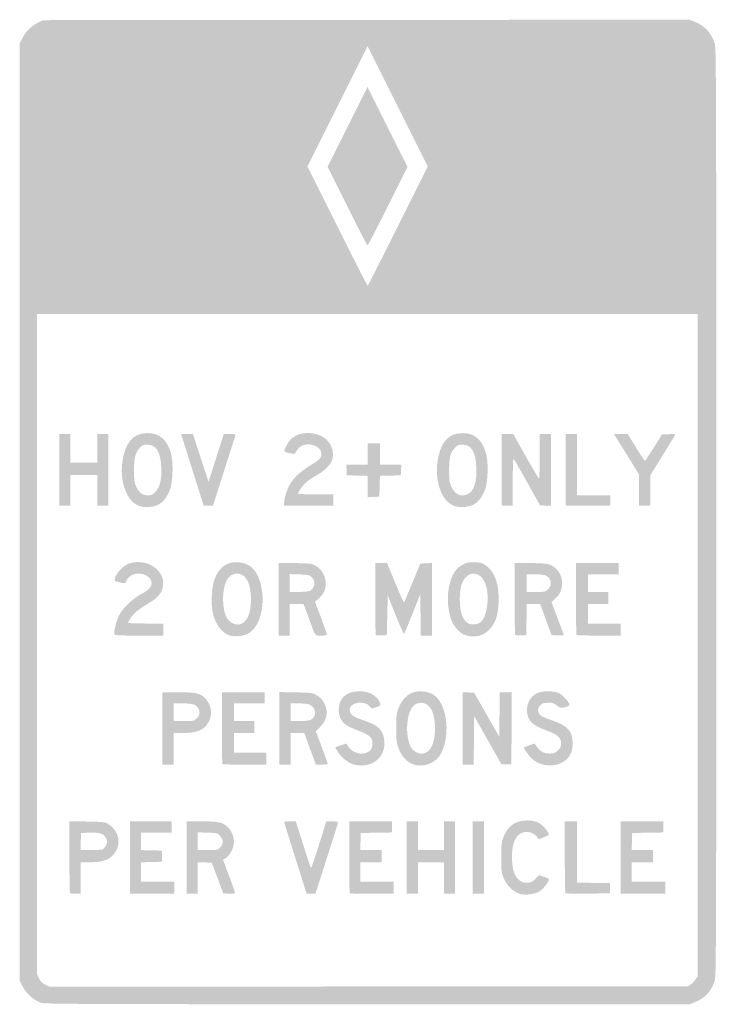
# Model space of a CAD drawing. Header units: inches. Extents: x -14.8 to 14.9, y -21 to 21.
import ezdxf

# ---------------------------------------------------------------- set-up
doc = ezdxf.new("R2010")
doc.units = ezdxf.units.IN
doc.header["$MEASUREMENT"] = 0

msp = doc.modelspace()

# ---------------------------------------------------------------- hatches: boundary and pattern name
h = msp.add_hatch(color=7)
edge = h.paths.add_edge_path()
edge.add_spline(control_points=[(-13.888, -20.945), (-14.239, -20.834), (-14.566, -20.544), (-14.742, -20.186)], knot_values=[0, 0, 0, 0, 1, 1, 1, 1], degree=3, periodic=0)
edge.add_line((-14.742, -20.186), (-14.839, -19.99))
edge.add_line((-14.839, -19.99), (-14.839, 0))
edge.add_line((-14.839, 0), (-14.839, 19.99))
edge.add_line((-14.839, 19.99), (-14.725, 20.214))
edge.add_spline(control_points=[(-14.725, 20.214), (-14.585, 20.491), (-14.352, 20.722), (-14.066, 20.869)], knot_values=[0, 0, 0, 0, 1, 1, 1, 1], degree=3, periodic=0)
edge.add_line((-14.066, 20.869), (-13.848, 20.98))
edge.add_line((-13.848, 20.98), (-0.071, 20.99))
edge.add_line((-0.071, 20.99), (13.705, 21))
edge.add_line((13.705, 21), (13.921, 20.92))
edge.add_spline(control_points=[(13.921, 20.92), (14.355, 20.757), (14.664, 20.423), (14.796, 19.973), (14.853, 19.777), (14.858, 17.933), (14.858, 0), (14.858, -17.933), (14.853, -19.777), (14.796, -19.973), (14.666, -20.417), (14.384, -20.729), (13.954, -20.906)], knot_values=[0, 0, 0, 0, 1, 1, 1, 2, 2, 2, 3, 3, 3, 4, 4, 4, 4], degree=3, periodic=0)
edge.add_line((13.954, -20.906), (13.729, -20.998))
edge.add_line((13.729, -20.998), (0, -20.996))
edge.add_spline(control_points=[(0, -20.996), (-10.914, -20.995), (-13.762, -20.984), (-13.888, -20.945)], knot_values=[0, 0, 0, 0, 1, 1, 1, 1], degree=3, periodic=0)
edge = h.paths.add_edge_path(flags=0)
edge.add_spline(control_points=[(13.776, -20.144), (13.837, -20.099), (13.928, -20.003), (13.977, -19.931)], knot_values=[0, 0, 0, 0, 1, 1, 1, 1], degree=3, periodic=0)
edge.add_line((13.977, -19.931), (14.066, -19.8))
edge.add_line((14.066, -19.8), (14.066, -5.68))
edge.add_line((14.066, -5.68), (14.066, 8.44))
edge.add_line((14.066, 8.44), (-0.02, 8.44))
edge.add_line((-0.02, 8.44), (-14.106, 8.44))
edge.add_line((-14.106, 8.44), (-14.106, -5.638))
edge.add_line((-14.106, -5.638), (-14.106, -19.715))
edge.add_line((-14.106, -19.715), (-14.017, -19.892))
edge.add_spline(control_points=[(-14.017, -19.892), (-13.951, -20.021), (-13.88, -20.093), (-13.75, -20.158)], knot_values=[0, 0, 0, 0, 1, 1, 1, 1], degree=3, periodic=0)
edge.add_line((-13.75, -20.158), (-13.573, -20.248))
edge.add_line((-13.573, -20.248), (0.045, -20.237))
edge.add_line((0.045, -20.237), (13.664, -20.227))
edge.add_line((13.664, -20.227), (13.776, -20.144))
edge = h.paths.add_edge_path(flags=0)
edge.add_line((1.288, 12.201), (2.555, 14.74))
edge.add_line((2.555, 14.74), (1.273, 17.305))
edge.add_line((1.273, 17.305), (-0.01, 19.871))
edge.add_line((-0.01, 19.871), (-1.293, 17.305))
edge.add_line((-1.293, 17.305), (-2.575, 14.74))
edge.add_line((-2.575, 14.74), (-1.299, 12.187))
edge.add_spline(control_points=[(-1.299, 12.187), (-0.597, 10.783), (-0.013, 9.64), (-0.002, 9.648), (0.01, 9.656), (0.59, 10.804), (1.288, 12.201)], knot_values=[0, 0, 0, 0, 1, 1, 1, 2, 2, 2, 2], degree=3, periodic=0)
h = msp.add_hatch(color=7)
edge = h.paths.add_edge_path()
edge.add_line((-0.877, 13.046), (-1.714, 14.72))
edge.add_line((-1.714, 14.72), (-0.862, 16.424))
edge.add_line((-0.862, 16.424), (-0.01, 18.127))
edge.add_line((-0.01, 18.127), (0.842, 16.424))
edge.add_line((0.842, 16.424), (1.694, 14.72))
edge.add_line((1.694, 14.72), (0.857, 13.046))
edge.add_spline(control_points=[(0.857, 13.046), (0.397, 12.125), (0.007, 11.372), (-0.01, 11.372), (-0.026, 11.372), (-0.416, 12.125), (-0.877, 13.046)], knot_values=[0, 0, 0, 0, 1, 1, 1, 2, 2, 2, 2], degree=3, periodic=0)
h = msp.add_hatch(color=7)
edge = h.paths.add_edge_path()
edge.add_spline(control_points=[(-9.718, 0.252), (-9.956, 0.341), (-10.12, 0.491), (-10.25, 0.739), (-10.456, 1.132), (-10.531, 1.626), (-10.461, 2.135), (-10.347, 2.965), (-10.002, 3.365), (-9.399, 3.367), (-8.868, 3.369), (-8.538, 3.074), (-8.379, 2.457), (-8.284, 2.088), (-8.313, 1.256), (-8.431, 0.956), (-8.627, 0.458), (-8.888, 0.24), (-9.323, 0.213), (-9.474, 0.203), (-9.626, 0.218), (-9.718, 0.252)], knot_values=[0, 0, 0, 0, 1, 1, 1, 2, 2, 2, 3, 3, 3, 4, 4, 4, 5, 5, 5, 6, 6, 6, 7, 7, 7, 7], degree=3, periodic=0)
edge = h.paths.add_edge_path(flags=0)
edge.add_spline(control_points=[(-9.061, 0.848), (-8.862, 1.046), (-8.78, 1.385), (-8.804, 1.91), (-8.834, 2.57), (-9.02, 2.873), (-9.397, 2.873), (-9.574, 2.873), (-9.609, 2.858), (-9.728, 2.727), (-9.915, 2.524), (-9.965, 2.319), (-9.964, 1.763), (-9.963, 1.347), (-9.951, 1.261), (-9.868, 1.075), (-9.755, 0.823), (-9.602, 0.714), (-9.362, 0.713), (-9.225, 0.713), (-9.171, 0.737), (-9.061, 0.848)], knot_values=[0, 0, 0, 0, 1, 1, 1, 2, 2, 2, 3, 3, 3, 4, 4, 4, 5, 5, 5, 6, 6, 6, 7, 7, 7, 7], degree=3, periodic=0)
h = msp.add_hatch(color=7)
edge = h.paths.add_edge_path()
edge.add_spline(control_points=[(-3.566, 0.388), (-3.566, 0.586), (-3.447, 0.966), (-3.317, 1.181), (-3.131, 1.49), (-2.882, 1.72), (-2.446, 1.989), (-2.043, 2.237), (-1.981, 2.302), (-1.981, 2.476), (-1.981, 2.638), (-2.052, 2.734), (-2.232, 2.816), (-2.6, 2.983), (-2.969, 2.844), (-3.1, 2.489), (-3.113, 2.455), (-3.493, 2.532), (-3.542, 2.577), (-3.6, 2.632), (-3.379, 3.033), (-3.228, 3.148), (-3.01, 3.314), (-2.839, 3.368), (-2.527, 3.368), (-2.009, 3.367), (-1.601, 3.077), (-1.503, 2.639), (-1.41, 2.221), (-1.617, 1.892), (-2.178, 1.568), (-2.347, 1.471), (-2.544, 1.342), (-2.616, 1.281), (-2.74, 1.176), (-2.972, 0.853), (-2.972, 0.785), (-2.972, 0.767), (-2.633, 0.753), (-2.219, 0.753)], knot_values=[0, 0, 0, 0, 1, 1, 1, 2, 2, 2, 3, 3, 3, 4, 4, 4, 5, 5, 5, 6, 6, 6, 7, 7, 7, 8, 8, 8, 9, 9, 9, 10, 10, 10, 11, 11, 11, 12, 12, 12, 13, 13, 13, 13], degree=3, periodic=0)
edge.add_line((-2.219, 0.753), (-1.466, 0.753))
edge.add_line((-1.466, 0.753), (-1.466, 0.515))
edge.add_line((-1.466, 0.515), (-1.466, 0.277))
edge.add_line((-1.466, 0.277), (-2.516, 0.277))
edge.add_line((-2.516, 0.277), (-3.566, 0.277))
edge.add_line((-3.566, 0.277), (-3.566, 0.388))
h = msp.add_hatch(color=7)
edge = h.paths.add_edge_path()
edge.add_spline(control_points=[(3.715, 0.252), (3.476, 0.341), (3.312, 0.491), (3.182, 0.739), (2.976, 1.132), (2.901, 1.626), (2.971, 2.135), (3.085, 2.965), (3.43, 3.365), (4.033, 3.367), (4.564, 3.369), (4.894, 3.074), (5.053, 2.457), (5.148, 2.088), (5.119, 1.256), (5.001, 0.956), (4.805, 0.458), (4.544, 0.24), (4.109, 0.213), (3.958, 0.203), (3.806, 0.218), (3.715, 0.252)], knot_values=[0, 0, 0, 0, 1, 1, 1, 2, 2, 2, 3, 3, 3, 4, 4, 4, 5, 5, 5, 6, 6, 6, 7, 7, 7, 7], degree=3, periodic=0)
edge = h.paths.add_edge_path(flags=0)
edge.add_spline(control_points=[(4.275, 0.771), (4.53, 0.903), (4.653, 1.296), (4.628, 1.899), (4.599, 2.57), (4.415, 2.873), (4.035, 2.873), (3.858, 2.873), (3.823, 2.858), (3.704, 2.727), (3.518, 2.524), (3.467, 2.319), (3.468, 1.763), (3.469, 1.347), (3.481, 1.261), (3.564, 1.075), (3.711, 0.747), (3.995, 0.625), (4.275, 0.771)], knot_values=[0, 0, 0, 0, 1, 1, 1, 2, 2, 2, 3, 3, 3, 4, 4, 4, 5, 5, 5, 6, 6, 6, 6], degree=3, periodic=0)
for points in [[(-13.155, 1.803), (-13.155, 3.328), (-12.917, 3.328), (-12.679, 3.328), (-12.679, 2.714), (-12.679, 2.1), (-12.105, 2.1), (-11.53, 2.1), (-11.53, 2.714), (-11.53, 3.328), (-11.292, 3.328), (-11.055, 3.328), (-11.055, 1.803), (-11.055, 0.277), (-11.292, 0.277), (-11.53, 0.277), (-11.53, 0.931), (-11.53, 1.585), (-12.105, 1.585), (-12.679, 1.585), (-12.679, 0.931), (-12.679, 0.277), (-12.917, 0.277), (-13.155, 0.277), (-13.155, 1.803)], [(8.44, 1.803), (8.44, 3.328), (8.677, 3.328), (8.915, 3.328), (8.915, 2.021), (8.915, 0.713), (9.628, 0.713), (10.342, 0.713), (10.342, 0.495), (10.342, 0.277), (9.391, 0.277), (8.44, 0.277), (8.44, 1.803)], [(0, 1.086), (0, 1.543), (-0.446, 1.554), (-0.892, 1.565), (-0.903, 1.793), (-0.915, 2.021), (-0.458, 2.021), (0, 2.021), (0, 2.476), (0, 2.932), (0.258, 2.932), (0.515, 2.932), (0.515, 2.476), (0.515, 2.021), (0.973, 2.021), (1.43, 2.021), (1.418, 1.793), (1.407, 1.565), (0.962, 1.554), (0.518, 1.543), (0.506, 1.098), (0.495, 0.654), (0.248, 0.642), (0, 0.63), (0, 1.086)], [(4.042, -9.23), (4.042, -7.683), (4.288, -7.695), (4.534, -7.707), (5.07, -8.646), (5.607, -9.584), (5.617, -8.636), (5.628, -7.687), (5.885, -7.687), (6.142, -7.687), (6.132, -9.222), (6.122, -10.758), (5.91, -10.758), (5.698, -10.758), (5.117, -9.73), (4.537, -8.703), (4.526, -9.74), (4.516, -10.777), (4.279, -10.777), (4.042, -10.777), (4.042, -9.23)], [(-10.143, -14.74), (-10.143, -13.194), (-9.252, -13.194), (-8.36, -13.194), (-8.36, -13.432), (-8.36, -13.67), (-9.014, -13.67), (-9.668, -13.67), (-9.668, -14.045), (-9.668, -14.42), (-9.222, -14.431), (-8.776, -14.442), (-8.776, -14.68), (-8.776, -14.918), (-9.222, -14.929), (-9.668, -14.94), (-9.668, -15.355), (-9.668, -15.77), (-8.955, -15.77), (-8.242, -15.77), (-8.242, -16.027), (-8.242, -16.285), (-9.192, -16.285), (-10.143, -16.285), (-10.143, -14.74)], [(1.664, -14.74), (1.664, -13.194), (1.902, -13.194), (2.14, -13.194), (2.14, -13.808), (2.14, -14.423), (2.694, -14.423), (3.249, -14.423), (3.249, -13.808), (3.249, -13.194), (3.487, -13.194), (3.725, -13.194), (3.725, -14.74), (3.725, -16.285), (3.487, -16.285), (3.249, -16.285), (3.249, -15.611), (3.249, -14.938), (2.694, -14.938), (2.14, -14.938), (2.14, -15.611), (2.14, -16.285), (1.902, -16.285), (1.664, -16.285), (1.664, -14.74)], [(4.477, -14.74), (4.477, -13.194), (4.715, -13.194), (4.953, -13.194), (4.953, -14.74), (4.953, -16.285), (4.715, -16.285), (4.477, -16.285), (4.477, -14.74)], [(10.777, -14.74), (10.777, -13.194), (11.689, -13.194), (12.6, -13.194), (12.6, -13.431), (12.6, -13.668), (11.936, -13.679), (11.273, -13.69), (11.261, -14.056), (11.25, -14.423), (11.707, -14.423), (12.164, -14.423), (12.164, -14.68), (12.164, -14.938), (11.708, -14.938), (11.253, -14.938), (11.253, -15.354), (11.253, -15.77), (11.966, -15.77), (12.679, -15.77), (12.679, -16.027), (12.679, -16.285), (11.728, -16.285), (10.777, -16.285), (10.777, -14.74)]]:
    msp.add_hatch(color=7).paths.add_polyline_path(points)
h = msp.add_hatch(color=7)
edge = h.paths.add_edge_path()
edge.add_spline(control_points=[(-7.387, 1.516), (-7.602, 2.197), (-7.819, 2.883), (-7.868, 3.041)], knot_values=[0, 0, 0, 0, 1, 1, 1, 1], degree=3, periodic=0)
edge.add_line((-7.868, 3.041), (-7.958, 3.328))
edge.add_line((-7.958, 3.328), (-7.705, 3.328))
edge.add_line((-7.705, 3.328), (-7.452, 3.328))
edge.add_line((-7.452, 3.328), (-7.121, 2.308))
edge.add_line((-7.121, 2.308), (-6.79, 1.288))
edge.add_line((-6.79, 1.288), (-6.726, 1.486))
edge.add_spline(control_points=[(-6.726, 1.486), (-6.691, 1.595), (-6.544, 2.054), (-6.4, 2.506)], knot_values=[0, 0, 0, 0, 1, 1, 1, 1], degree=3, periodic=0)
edge.add_line((-6.4, 2.506), (-6.139, 3.328))
edge.add_line((-6.139, 3.328), (-5.878, 3.328))
edge.add_spline(control_points=[(-5.878, 3.328), (-5.686, 3.328), (-5.623, 3.315), (-5.637, 3.279), (-5.647, 3.252), (-5.867, 2.565), (-6.126, 1.753)], knot_values=[0, 0, 0, 0, 1, 1, 1, 2, 2, 2, 2], degree=3, periodic=0)
edge.add_line((-6.126, 1.753), (-6.597, 0.278))
edge.add_line((-6.597, 0.278), (-6.797, 0.278))
edge.add_line((-6.797, 0.278), (-6.996, 0.277))
edge.add_line((-6.996, 0.277), (-7.387, 1.516))
h = msp.add_hatch(color=7)
edge = h.paths.add_edge_path()
edge.add_line((5.706, 1.803), (5.706, 3.328))
edge.add_line((5.706, 3.328), (5.953, 3.327))
edge.add_line((5.953, 3.327), (6.201, 3.326))
edge.add_line((6.201, 3.326), (6.736, 2.377))
edge.add_spline(control_points=[(6.736, 2.377), (7.03, 1.856), (7.284, 1.428), (7.3, 1.428), (7.317, 1.427), (7.33, 1.854), (7.33, 2.377)], knot_values=[0, 0, 0, 0, 1, 1, 1, 2, 2, 2, 2], degree=3, periodic=0)
edge.add_line((7.33, 2.377), (7.33, 3.328))
edge.add_line((7.33, 3.328), (7.568, 3.328))
edge.add_line((7.568, 3.328), (7.806, 3.328))
edge.add_line((7.806, 3.328), (7.806, 1.803))
edge.add_line((7.806, 1.803), (7.806, 0.277))
edge.add_line((7.806, 0.277), (7.578, 0.278))
edge.add_line((7.578, 0.278), (7.35, 0.279))
edge.add_line((7.35, 0.279), (6.815, 1.234))
edge.add_spline(control_points=[(6.815, 1.234), (6.521, 1.759), (6.258, 2.218), (6.232, 2.253), (6.194, 2.305), (6.183, 2.109), (6.182, 1.298)], knot_values=[0, 0, 0, 0, 1, 1, 1, 2, 2, 2, 2], degree=3, periodic=0)
edge.add_line((6.182, 1.298), (6.181, 0.277))
edge.add_line((6.181, 0.277), (5.943, 0.277))
edge.add_line((5.943, 0.277), (5.706, 0.277))
edge.add_line((5.706, 0.277), (5.706, 1.803))
h = msp.add_hatch(color=7)
edge = h.paths.add_edge_path()
edge.add_line((11.57, 0.937), (11.57, 1.597))
edge.add_line((11.57, 1.597), (11.089, 2.373))
edge.add_spline(control_points=[(11.089, 2.373), (10.824, 2.801), (10.581, 3.19), (10.549, 3.239)], knot_values=[0, 0, 0, 0, 1, 1, 1, 1], degree=3, periodic=0)
edge.add_line((10.549, 3.239), (10.491, 3.328))
edge.add_line((10.491, 3.328), (10.787, 3.328))
edge.add_line((10.787, 3.328), (11.083, 3.328))
edge.add_line((11.083, 3.328), (11.436, 2.754))
edge.add_spline(control_points=[(11.436, 2.754), (11.629, 2.438), (11.802, 2.184), (11.819, 2.19), (11.836, 2.195), (12.006, 2.449), (12.197, 2.754)], knot_values=[0, 0, 0, 0, 1, 1, 1, 2, 2, 2, 2], degree=3, periodic=0)
edge.add_line((12.197, 2.754), (12.544, 3.308))
edge.add_line((12.544, 3.308), (12.829, 3.32))
edge.add_spline(control_points=[(12.829, 3.32), (12.987, 3.327), (13.115, 3.324), (13.115, 3.314), (13.115, 3.304), (12.874, 2.906), (12.58, 2.43)], knot_values=[0, 0, 0, 0, 1, 1, 1, 2, 2, 2, 2], degree=3, periodic=0)
edge.add_line((12.58, 2.43), (12.045, 1.565))
edge.add_line((12.045, 1.565), (12.045, 0.921))
edge.add_line((12.045, 0.921), (12.045, 0.277))
edge.add_line((12.045, 0.277), (11.808, 0.277))
edge.add_line((11.808, 0.277), (11.57, 0.277))
edge.add_line((11.57, 0.277), (11.57, 0.937))
h = msp.add_hatch(color=7)
edge = h.paths.add_edge_path()
edge.add_spline(control_points=[(-10.803, -5.21), (-10.838, -5.118), (-10.713, -4.623), (-10.595, -4.39), (-10.453, -4.107), (-10.028, -3.7), (-9.678, -3.511), (-9.32, -3.316), (-9.216, -3.209), (-9.216, -3.032), (-9.216, -2.65), (-9.88, -2.476), (-10.182, -2.779), (-10.248, -2.845), (-10.302, -2.923), (-10.302, -2.953), (-10.302, -3.037), (-10.352, -3.049), (-10.542, -3.008), (-10.825, -2.946), (-10.816, -2.955), (-10.766, -2.786), (-10.704, -2.58), (-10.368, -2.25), (-10.159, -2.188), (-9.714, -2.056), (-9.228, -2.175), (-8.95, -2.485), (-8.767, -2.688), (-8.701, -2.886), (-8.731, -3.142), (-8.763, -3.412), (-8.911, -3.621), (-9.195, -3.797), (-9.807, -4.176), (-9.931, -4.272), (-10.074, -4.477), (-10.156, -4.593), (-10.223, -4.704), (-10.223, -4.722), (-10.223, -4.74), (-9.884, -4.755), (-9.47, -4.755)], knot_values=[0, 0, 0, 0, 1, 1, 1, 2, 2, 2, 3, 3, 3, 4, 4, 4, 5, 5, 5, 6, 6, 6, 7, 7, 7, 8, 8, 8, 9, 9, 9, 10, 10, 10, 11, 11, 11, 12, 12, 12, 13, 13, 13, 14, 14, 14, 14], degree=3, periodic=0)
edge.add_line((-9.47, -4.755), (-8.717, -4.755))
edge.add_line((-8.717, -4.755), (-8.717, -5.012))
edge.add_line((-8.717, -5.012), (-8.717, -5.27))
edge.add_line((-8.717, -5.27), (-9.748, -5.27))
edge.add_spline(control_points=[(-9.748, -5.27), (-10.629, -5.27), (-10.783, -5.261), (-10.803, -5.21)], knot_values=[0, 0, 0, 0, 1, 1, 1, 1], degree=3, periodic=0)
h = msp.add_hatch(color=7)
edge = h.paths.add_edge_path()
edge.add_spline(control_points=[(-5.919, -5.254), (-6.257, -5.128), (-6.52, -4.749), (-6.619, -4.244), (-6.691, -3.881), (-6.649, -3.171), (-6.539, -2.881), (-6.347, -2.376), (-6.043, -2.139), (-5.59, -2.14), (-4.986, -2.143), (-4.625, -2.543), (-4.511, -3.338), (-4.393, -4.164), (-4.654, -4.957), (-5.124, -5.197), (-5.332, -5.303), (-5.712, -5.33), (-5.919, -5.254)], knot_values=[0, 0, 0, 0, 1, 1, 1, 2, 2, 2, 3, 3, 3, 4, 4, 4, 5, 5, 5, 6, 6, 6, 6], degree=3, periodic=0)
edge = h.paths.add_edge_path(flags=0)
edge.add_spline(control_points=[(-5.294, -4.711), (-5.236, -4.666), (-5.152, -4.558), (-5.108, -4.471), (-4.935, -4.132), (-4.938, -3.31), (-5.113, -2.948), (-5.318, -2.526), (-5.81, -2.514), (-6.02, -2.927), (-6.191, -3.263), (-6.219, -3.937), (-6.078, -4.367), (-5.954, -4.746), (-5.559, -4.92), (-5.294, -4.711)], knot_values=[0, 0, 0, 0, 1, 1, 1, 2, 2, 2, 3, 3, 3, 4, 4, 4, 5, 5, 5, 5], degree=3, periodic=0)
h = msp.add_hatch(color=7)
edge = h.paths.add_edge_path()
edge.add_line((-3.804, -3.725), (-3.804, -2.179))
edge.add_line((-3.804, -2.179), (-3.156, -2.179))
edge.add_spline(control_points=[(-3.156, -2.179), (-2.777, -2.179), (-2.452, -2.198), (-2.373, -2.224), (-2.152, -2.298), (-1.978, -2.455), (-1.878, -2.67), (-1.704, -3.045), (-1.783, -3.424), (-2.091, -3.688)], knot_values=[0, 0, 0, 0, 1, 1, 1, 2, 2, 2, 3, 3, 3, 3], degree=3, periodic=0)
edge.add_line((-2.091, -3.688), (-2.251, -3.824))
edge.add_line((-2.251, -3.824), (-1.997, -4.498))
edge.add_spline(control_points=[(-1.997, -4.498), (-1.858, -4.868), (-1.744, -5.193), (-1.744, -5.22), (-1.744, -5.254), (-1.817, -5.27), (-1.98, -5.27), (-2.254, -5.27), (-2.233, -5.294), (-2.432, -4.749), (-2.506, -4.545), (-2.606, -4.276), (-2.653, -4.15)], knot_values=[0, 0, 0, 0, 1, 1, 1, 2, 2, 2, 3, 3, 3, 4, 4, 4, 4], degree=3, periodic=0)
edge.add_line((-2.653, -4.15), (-2.74, -3.923))
edge.add_line((-2.74, -3.923), (-3.034, -3.923))
edge.add_line((-3.034, -3.923), (-3.328, -3.923))
edge.add_line((-3.328, -3.923), (-3.328, -4.596))
edge.add_line((-3.328, -4.596), (-3.328, -5.27))
edge.add_line((-3.328, -5.27), (-3.566, -5.27))
edge.add_line((-3.566, -5.27), (-3.804, -5.27))
edge.add_line((-3.804, -5.27), (-3.804, -3.725))
edge = h.paths.add_edge_path(flags=0)
edge.add_spline(control_points=[(-2.481, -3.37), (-2.35, -3.32), (-2.246, -3.118), (-2.278, -2.974), (-2.291, -2.913), (-2.347, -2.82), (-2.402, -2.769), (-2.492, -2.684), (-2.545, -2.673), (-2.915, -2.661)], knot_values=[0, 0, 0, 0, 1, 1, 1, 2, 2, 2, 3, 3, 3, 3], degree=3, periodic=0)
edge.add_line((-2.915, -2.661), (-3.328, -2.648))
edge.add_line((-3.328, -2.648), (-3.328, -3.028))
edge.add_line((-3.328, -3.028), (-3.328, -3.408))
edge.add_line((-3.328, -3.408), (-2.954, -3.408))
edge.add_spline(control_points=[(-2.954, -3.408), (-2.749, -3.408), (-2.536, -3.39), (-2.481, -3.37)], knot_values=[0, 0, 0, 0, 1, 1, 1, 1], degree=3, periodic=0)
h = msp.add_hatch(color=7)
edge = h.paths.add_edge_path()
edge.add_spline(control_points=[(0.345, -5.245), (0.33, -5.23), (0.317, -4.533), (0.317, -3.698)], knot_values=[0, 0, 0, 0, 1, 1, 1, 1], degree=3, periodic=0)
edge.add_line((0.317, -3.698), (0.317, -2.179))
edge.add_line((0.317, -2.179), (0.57, -2.179))
edge.add_line((0.57, -2.179), (0.823, -2.179))
edge.add_line((0.823, -2.179), (1.174, -3.028))
edge.add_spline(control_points=[(1.174, -3.028), (1.367, -3.495), (1.533, -3.869), (1.542, -3.86), (1.552, -3.85), (1.713, -3.472), (1.9, -3.021)], knot_values=[0, 0, 0, 0, 1, 1, 1, 2, 2, 2, 2], degree=3, periodic=0)
edge.add_line((1.9, -3.021), (2.239, -2.199))
edge.add_line((2.239, -2.199), (2.487, -2.187))
edge.add_line((2.487, -2.187), (2.734, -2.175))
edge.add_line((2.734, -2.175), (2.734, -3.723))
edge.add_line((2.734, -3.723), (2.734, -5.27))
edge.add_line((2.734, -5.27), (2.497, -5.27))
edge.add_line((2.497, -5.27), (2.26, -5.27))
edge.add_line((2.26, -5.27), (2.249, -4.388))
edge.add_line((2.249, -4.388), (2.239, -3.507))
edge.add_line((2.239, -3.507), (1.906, -4.339))
edge.add_spline(control_points=[(1.906, -4.339), (1.723, -4.796), (1.561, -5.184), (1.547, -5.201), (1.532, -5.218), (1.37, -4.853), (1.186, -4.391)], knot_values=[0, 0, 0, 0, 1, 1, 1, 2, 2, 2, 2], degree=3, periodic=0)
edge.add_line((1.186, -4.391), (0.852, -3.551))
edge.add_line((0.852, -3.551), (0.832, -4.4))
edge.add_line((0.832, -4.4), (0.812, -5.25))
edge.add_line((0.812, -5.25), (0.593, -5.262))
edge.add_spline(control_points=[(0.593, -5.262), (0.472, -5.268), (0.361, -5.261), (0.345, -5.245)], knot_values=[0, 0, 0, 0, 1, 1, 1, 1], degree=3, periodic=0)
h = msp.add_hatch(color=7)
edge = h.paths.add_edge_path()
edge.add_spline(control_points=[(4.182, -5.26), (3.962, -5.202), (3.678, -4.907), (3.573, -4.627), (3.311, -3.925), (3.381, -3), (3.735, -2.508), (3.814, -2.397), (3.932, -2.3), (4.068, -2.234), (4.25, -2.145), (4.318, -2.133), (4.573, -2.146), (4.824, -2.158), (4.894, -2.179), (5.039, -2.28), (5.423, -2.55), (5.613, -3.107), (5.576, -3.859), (5.548, -4.416), (5.449, -4.718), (5.206, -4.989), (4.944, -5.28), (4.602, -5.371), (4.182, -5.26)], knot_values=[0, 0, 0, 0, 1, 1, 1, 2, 2, 2, 3, 3, 3, 4, 4, 4, 5, 5, 5, 6, 6, 6, 7, 7, 7, 8, 8, 8, 8], degree=3, periodic=0)
edge = h.paths.add_edge_path(flags=0)
edge.add_spline(control_points=[(4.747, -4.739), (5.112, -4.55), (5.238, -3.475), (4.959, -2.933), (4.782, -2.591), (4.416, -2.523), (4.173, -2.788), (3.999, -2.977), (3.923, -3.263), (3.923, -3.725), (3.923, -4.409), (4.122, -4.794), (4.475, -4.794), (4.566, -4.794), (4.688, -4.769), (4.747, -4.739)], knot_values=[0, 0, 0, 0, 1, 1, 1, 2, 2, 2, 3, 3, 3, 4, 4, 4, 5, 5, 5, 5], degree=3, periodic=0)
h = msp.add_hatch(color=7)
edge = h.paths.add_edge_path()
edge.add_spline(control_points=[(6.289, -5.245), (6.273, -5.23), (6.26, -4.533), (6.26, -3.698)], knot_values=[0, 0, 0, 0, 1, 1, 1, 1], degree=3, periodic=0)
edge.add_line((6.26, -3.698), (6.26, -2.179))
edge.add_line((6.26, -2.179), (6.904, -2.179))
edge.add_spline(control_points=[(6.904, -2.179), (7.629, -2.18), (7.787, -2.21), (7.987, -2.386), (8.187, -2.561), (8.281, -2.767), (8.281, -3.031), (8.281, -3.316), (8.2, -3.503), (7.997, -3.691)], knot_values=[0, 0, 0, 0, 1, 1, 1, 2, 2, 2, 3, 3, 3, 3], degree=3, periodic=0)
edge.add_line((7.997, -3.691), (7.834, -3.841))
edge.add_line((7.834, -3.841), (8.083, -4.506))
edge.add_spline(control_points=[(8.083, -4.506), (8.22, -4.872), (8.341, -5.194), (8.351, -5.222), (8.366, -5.262), (8.309, -5.271), (8.103, -5.262)], knot_values=[0, 0, 0, 0, 1, 1, 1, 2, 2, 2, 2], degree=3, periodic=0)
edge.add_line((8.103, -5.262), (7.835, -5.25))
edge.add_line((7.835, -5.25), (7.592, -4.587))
edge.add_line((7.592, -4.587), (7.35, -3.924))
edge.add_line((7.35, -3.924), (7.064, -3.923))
edge.add_line((7.064, -3.923), (6.777, -3.923))
edge.add_line((6.777, -3.923), (6.767, -4.586))
edge.add_line((6.767, -4.586), (6.756, -5.25))
edge.add_line((6.756, -5.25), (6.536, -5.262))
edge.add_spline(control_points=[(6.536, -5.262), (6.415, -5.268), (6.304, -5.261), (6.289, -5.245)], knot_values=[0, 0, 0, 0, 1, 1, 1, 1], degree=3, periodic=0)
edge = h.paths.add_edge_path(flags=0)
edge.add_spline(control_points=[(7.69, -3.292), (7.887, -3.095), (7.82, -2.788), (7.559, -2.697), (7.492, -2.674), (7.288, -2.655), (7.106, -2.655)], knot_values=[0, 0, 0, 0, 1, 1, 1, 2, 2, 2, 2], degree=3, periodic=0)
edge.add_line((7.106, -2.655), (6.775, -2.655))
edge.add_line((6.775, -2.655), (6.775, -3.031))
edge.add_line((6.775, -3.031), (6.775, -3.408))
edge.add_line((6.775, -3.408), (7.175, -3.408))
edge.add_spline(control_points=[(7.175, -3.408), (7.563, -3.408), (7.577, -3.404), (7.69, -3.292)], knot_values=[0, 0, 0, 0, 1, 1, 1, 1], degree=3, periodic=0)
h = msp.add_hatch(color=7)
edge = h.paths.add_edge_path()
edge.add_spline(control_points=[(8.902, -5.243), (8.887, -5.229), (8.875, -4.533), (8.875, -3.698)], knot_values=[0, 0, 0, 0, 1, 1, 1, 1], degree=3, periodic=0)
edge.add_line((8.875, -3.698), (8.875, -2.179))
edge.add_line((8.875, -2.179), (9.787, -2.179))
edge.add_line((9.787, -2.179), (10.698, -2.179))
edge.add_line((10.698, -2.179), (10.698, -2.417))
edge.add_line((10.698, -2.417), (10.698, -2.655))
edge.add_line((10.698, -2.655), (10.044, -2.655))
edge.add_line((10.044, -2.655), (9.391, -2.655))
edge.add_line((9.391, -2.655), (9.391, -3.031))
edge.add_line((9.391, -3.031), (9.391, -3.408))
edge.add_line((9.391, -3.408), (9.826, -3.408))
edge.add_line((9.826, -3.408), (10.262, -3.408))
edge.add_line((10.262, -3.408), (10.262, -3.665))
edge.add_line((10.262, -3.665), (10.262, -3.923))
edge.add_line((10.262, -3.923), (9.826, -3.923))
edge.add_line((9.826, -3.923), (9.391, -3.923))
edge.add_line((9.391, -3.923), (9.391, -4.339))
edge.add_line((9.391, -4.339), (9.391, -4.755))
edge.add_line((9.391, -4.755), (10.084, -4.755))
edge.add_line((10.084, -4.755), (10.777, -4.755))
edge.add_line((10.777, -4.755), (10.777, -5.012))
edge.add_line((10.777, -5.012), (10.777, -5.27))
edge.add_line((10.777, -5.27), (9.853, -5.27))
edge.add_spline(control_points=[(9.853, -5.27), (9.344, -5.27), (8.916, -5.258), (8.902, -5.243)], knot_values=[0, 0, 0, 0, 1, 1, 1, 1], degree=3, periodic=0)
h = msp.add_hatch(color=7)
edge = h.paths.add_edge_path()
edge.add_line((-8.757, -9.232), (-8.757, -7.687))
edge.add_line((-8.757, -7.687), (-8.088, -7.687))
edge.add_spline(control_points=[(-8.088, -7.687), (-7.351, -7.687), (-7.162, -7.725), (-6.961, -7.916), (-6.665, -8.196), (-6.595, -8.636), (-6.791, -8.971), (-6.99, -9.31), (-7.278, -9.428), (-7.915, -9.429)], knot_values=[0, 0, 0, 0, 1, 1, 1, 2, 2, 2, 3, 3, 3, 3], degree=3, periodic=0)
edge.add_line((-7.915, -9.429), (-8.281, -9.43))
edge.add_line((-8.281, -9.43), (-8.281, -10.104))
edge.add_line((-8.281, -10.104), (-8.281, -10.777))
edge.add_line((-8.281, -10.777), (-8.519, -10.777))
edge.add_line((-8.519, -10.777), (-8.757, -10.777))
edge.add_line((-8.757, -10.777), (-8.757, -9.232))
edge = h.paths.add_edge_path(flags=0)
edge.add_spline(control_points=[(-7.288, -8.799), (-7.158, -8.67), (-7.14, -8.536), (-7.23, -8.363), (-7.309, -8.21), (-7.471, -8.162), (-7.911, -8.162)], knot_values=[0, 0, 0, 0, 1, 1, 1, 2, 2, 2, 2], degree=3, periodic=0)
edge.add_line((-7.911, -8.162), (-8.281, -8.162))
edge.add_line((-8.281, -8.162), (-8.281, -8.539))
edge.add_line((-8.281, -8.539), (-8.281, -8.915))
edge.add_line((-8.281, -8.915), (-7.842, -8.915))
edge.add_spline(control_points=[(-7.842, -8.915), (-7.41, -8.915), (-7.402, -8.913), (-7.288, -8.799)], knot_values=[0, 0, 0, 0, 1, 1, 1, 1], degree=3, periodic=0)
h = msp.add_hatch(color=7)
edge = h.paths.add_edge_path()
edge.add_spline(control_points=[(-6.194, -10.751), (-6.209, -10.736), (-6.221, -10.041), (-6.221, -9.206)], knot_values=[0, 0, 0, 0, 1, 1, 1, 1], degree=3, periodic=0)
edge.add_line((-6.221, -9.206), (-6.221, -7.687))
edge.add_line((-6.221, -7.687), (-5.309, -7.687))
edge.add_line((-5.309, -7.687), (-4.398, -7.687))
edge.add_line((-4.398, -7.687), (-4.398, -7.925))
edge.add_line((-4.398, -7.925), (-4.398, -8.162))
edge.add_line((-4.398, -8.162), (-5.052, -8.162))
edge.add_line((-5.052, -8.162), (-5.706, -8.162))
edge.add_line((-5.706, -8.162), (-5.706, -8.539))
edge.add_line((-5.706, -8.539), (-5.706, -8.915))
edge.add_line((-5.706, -8.915), (-5.27, -8.915))
edge.add_line((-5.27, -8.915), (-4.834, -8.915))
edge.add_line((-4.834, -8.915), (-4.834, -9.173))
edge.add_line((-4.834, -9.173), (-4.834, -9.43))
edge.add_line((-4.834, -9.43), (-5.27, -9.43))
edge.add_line((-5.27, -9.43), (-5.706, -9.43))
edge.add_line((-5.706, -9.43), (-5.706, -9.846))
edge.add_line((-5.706, -9.846), (-5.706, -10.262))
edge.add_line((-5.706, -10.262), (-5.012, -10.262))
edge.add_line((-5.012, -10.262), (-4.319, -10.262))
edge.add_line((-4.319, -10.262), (-4.319, -10.52))
edge.add_line((-4.319, -10.52), (-4.319, -10.777))
edge.add_line((-4.319, -10.777), (-5.243, -10.777))
edge.add_spline(control_points=[(-5.243, -10.777), (-5.752, -10.777), (-6.18, -10.765), (-6.194, -10.751)], knot_values=[0, 0, 0, 0, 1, 1, 1, 1], degree=3, periodic=0)
h = msp.add_hatch(color=7)
edge = h.paths.add_edge_path()
edge.add_line((-3.764, -9.229), (-3.764, -7.68))
edge.add_line((-3.764, -7.68), (-3.061, -7.693))
edge.add_spline(control_points=[(-3.061, -7.693), (-2.402, -7.706), (-2.347, -7.713), (-2.19, -7.803), (-2.097, -7.856), (-1.978, -7.963), (-1.925, -8.04), (-1.664, -8.425), (-1.699, -8.835), (-2.023, -9.159)], knot_values=[0, 0, 0, 0, 1, 1, 1, 2, 2, 2, 3, 3, 3, 3], degree=3, periodic=0)
edge.add_line((-2.023, -9.159), (-2.215, -9.351))
edge.add_line((-2.215, -9.351), (-1.959, -10.029))
edge.add_spline(control_points=[(-1.959, -10.029), (-1.819, -10.402), (-1.704, -10.723), (-1.704, -10.743), (-1.704, -10.762), (-1.818, -10.777), (-1.958, -10.777)], knot_values=[0, 0, 0, 0, 1, 1, 1, 2, 2, 2, 2], degree=3, periodic=0)
edge.add_line((-1.958, -10.777), (-2.211, -10.777))
edge.add_line((-2.211, -10.777), (-2.459, -10.104))
edge.add_line((-2.459, -10.104), (-2.706, -9.43))
edge.add_line((-2.706, -9.43), (-2.998, -9.43))
edge.add_line((-2.998, -9.43), (-3.289, -9.43))
edge.add_line((-3.289, -9.43), (-3.289, -10.104))
edge.add_line((-3.289, -10.104), (-3.289, -10.777))
edge.add_line((-3.289, -10.777), (-3.526, -10.777))
edge.add_line((-3.526, -10.777), (-3.764, -10.777))
edge.add_line((-3.764, -10.777), (-3.764, -9.229))
edge = h.paths.add_edge_path(flags=0)
edge.add_spline(control_points=[(-2.419, -8.857), (-2.164, -8.725), (-2.197, -8.336), (-2.474, -8.22), (-2.559, -8.185), (-2.743, -8.162), (-2.951, -8.162)], knot_values=[0, 0, 0, 0, 1, 1, 1, 2, 2, 2, 2], degree=3, periodic=0)
edge.add_line((-2.951, -8.162), (-3.289, -8.162))
edge.add_line((-3.289, -8.162), (-3.289, -8.539))
edge.add_line((-3.289, -8.539), (-3.289, -8.915))
edge.add_line((-3.289, -8.915), (-2.91, -8.915))
edge.add_spline(control_points=[(-2.91, -8.915), (-2.655, -8.915), (-2.495, -8.896), (-2.419, -8.857)], knot_values=[0, 0, 0, 0, 1, 1, 1, 1], degree=3, periodic=0)
h = msp.add_hatch(color=7)
edge = h.paths.add_edge_path()
edge.add_spline(control_points=[(-0.639, -10.755), (-0.856, -10.688), (-1.17, -10.42), (-1.298, -10.192)], knot_values=[0, 0, 0, 0, 1, 1, 1, 1], degree=3, periodic=0)
edge.add_line((-1.298, -10.192), (-1.388, -10.032))
edge.add_line((-1.388, -10.032), (-1.152, -9.953))
edge.add_line((-1.152, -9.953), (-0.917, -9.873))
edge.add_line((-0.917, -9.873), (-0.819, -10.022))
edge.add_spline(control_points=[(-0.819, -10.022), (-0.649, -10.279), (-0.268, -10.381), (0.001, -10.242), (0.15, -10.165), (0.198, -10.071), (0.198, -9.856), (0.198, -9.618), (0.066, -9.501), (-0.401, -9.326), (-0.605, -9.25), (-0.836, -9.143), (-0.914, -9.09), (-1.125, -8.946), (-1.241, -8.712), (-1.239, -8.438), (-1.234, -7.922), (-0.918, -7.647), (-0.33, -7.647), (0.053, -7.647), (0.35, -7.806), (0.499, -8.091), (0.581, -8.248), (0.574, -8.26), (0.356, -8.329), (0.168, -8.39), (0.155, -8.389), (0.106, -8.319), (-0.145, -7.961), (-0.903, -8.146), (-0.756, -8.529), (-0.7, -8.676), (-0.593, -8.743), (-0.198, -8.879), (0.009, -8.95), (0.243, -9.049), (0.323, -9.098), (0.572, -9.253), (0.713, -9.527), (0.713, -9.857), (0.713, -10.551), (0.074, -10.975), (-0.639, -10.755)], knot_values=[0, 0, 0, 0, 1, 1, 1, 2, 2, 2, 3, 3, 3, 4, 4, 4, 5, 5, 5, 6, 6, 6, 7, 7, 7, 8, 8, 8, 9, 9, 9, 10, 10, 10, 11, 11, 11, 12, 12, 12, 13, 13, 13, 14, 14, 14, 14], degree=3, periodic=0)
h = msp.add_hatch(color=7)
edge = h.paths.add_edge_path()
edge.add_spline(control_points=[(1.936, -10.762), (1.633, -10.654), (1.416, -10.399), (1.285, -9.999), (1.223, -9.812), (1.209, -9.656), (1.211, -9.192), (1.213, -8.692), (1.225, -8.589), (1.303, -8.389), (1.502, -7.884), (1.803, -7.647), (2.246, -7.647), (2.827, -7.647), (3.162, -7.985), (3.311, -8.719), (3.433, -9.32), (3.315, -10.063), (3.04, -10.429), (2.792, -10.758), (2.322, -10.9), (1.936, -10.762)], knot_values=[0, 0, 0, 0, 1, 1, 1, 2, 2, 2, 3, 3, 3, 4, 4, 4, 5, 5, 5, 6, 6, 6, 7, 7, 7, 7], degree=3, periodic=0)
edge = h.paths.add_edge_path(flags=0)
edge.add_spline(control_points=[(2.551, -10.219), (2.712, -10.093), (2.813, -9.855), (2.852, -9.515), (2.896, -9.128), (2.842, -8.674), (2.724, -8.444), (2.57, -8.145), (2.259, -8.049), (1.997, -8.22), (1.697, -8.417), (1.576, -9.289), (1.767, -9.874), (1.891, -10.254), (2.286, -10.427), (2.551, -10.219)], knot_values=[0, 0, 0, 0, 1, 1, 1, 2, 2, 2, 3, 3, 3, 4, 4, 4, 5, 5, 5, 5], degree=3, periodic=0)
h = msp.add_hatch(color=7)
edge = h.paths.add_edge_path()
edge.add_spline(control_points=[(7.416, -10.758), (7.165, -10.68), (6.958, -10.52), (6.791, -10.278), (6.71, -10.16), (6.651, -10.057), (6.66, -10.048), (6.682, -10.026), (7.106, -9.865), (7.112, -9.877), (7.114, -9.882), (7.165, -9.953), (7.225, -10.034), (7.368, -10.228), (7.517, -10.302), (7.768, -10.302), (7.947, -10.302), (7.988, -10.285), (8.107, -10.167), (8.218, -10.056), (8.242, -10.003), (8.242, -9.865), (8.242, -9.626), (8.076, -9.481), (7.615, -9.316), (7.041, -9.111), (6.842, -8.926), (6.791, -8.549), (6.739, -8.173), (6.975, -7.785), (7.311, -7.691), (7.589, -7.614), (7.969, -7.636), (8.166, -7.739), (8.338, -7.83), (8.598, -8.119), (8.598, -8.22), (8.598, -8.298), (8.248, -8.385), (8.167, -8.327), (7.896, -8.13), (7.865, -8.118), (7.65, -8.134), (7.475, -8.147), (7.418, -8.17), (7.34, -8.262), (7.266, -8.348), (7.249, -8.401), (7.267, -8.496), (7.3, -8.667), (7.396, -8.733), (7.821, -8.874), (8.531, -9.111), (8.738, -9.34), (8.735, -9.888), (8.733, -10.338), (8.514, -10.636), (8.094, -10.762), (7.87, -10.83), (7.641, -10.828), (7.416, -10.758)], knot_values=[0, 0, 0, 0, 1, 1, 1, 2, 2, 2, 3, 3, 3, 4, 4, 4, 5, 5, 5, 6, 6, 6, 7, 7, 7, 8, 8, 8, 9, 9, 9, 10, 10, 10, 11, 11, 11, 12, 12, 12, 13, 13, 13, 14, 14, 14, 15, 15, 15, 16, 16, 16, 17, 17, 17, 18, 18, 18, 19, 19, 19, 20, 20, 20, 20], degree=3, periodic=0)
h = msp.add_hatch(color=7)
edge = h.paths.add_edge_path()
edge.add_spline(control_points=[(-12.692, -16.258), (-12.707, -16.244), (-12.719, -15.547), (-12.719, -14.71)], knot_values=[0, 0, 0, 0, 1, 1, 1, 1], degree=3, periodic=0)
edge.add_line((-12.719, -14.71), (-12.719, -13.188))
edge.add_line((-12.719, -13.188), (-11.976, -13.201))
edge.add_spline(control_points=[(-11.976, -13.201), (-11.345, -13.212), (-11.213, -13.225), (-11.099, -13.287), (-10.574, -13.573), (-10.463, -14.238), (-10.871, -14.646), (-11.088, -14.862), (-11.342, -14.938), (-11.854, -14.938)], knot_values=[0, 0, 0, 0, 1, 1, 1, 2, 2, 2, 3, 3, 3, 3], degree=3, periodic=0)
edge.add_line((-11.854, -14.938), (-12.243, -14.938))
edge.add_line((-12.243, -14.938), (-12.243, -15.611))
edge.add_line((-12.243, -15.611), (-12.243, -16.285))
edge.add_line((-12.243, -16.285), (-12.455, -16.285))
edge.add_spline(control_points=[(-12.455, -16.285), (-12.571, -16.285), (-12.678, -16.273), (-12.692, -16.258)], knot_values=[0, 0, 0, 0, 1, 1, 1, 1], degree=3, periodic=0)
edge = h.paths.add_edge_path(flags=0)
edge.add_spline(control_points=[(-11.286, -14.38), (-11.242, -14.356), (-11.181, -14.276), (-11.15, -14.202), (-11.101, -14.083), (-11.101, -14.048), (-11.152, -13.926), (-11.236, -13.723), (-11.406, -13.664), (-11.859, -13.678)], knot_values=[0, 0, 0, 0, 1, 1, 1, 2, 2, 2, 3, 3, 3, 3], degree=3, periodic=0)
edge.add_line((-11.859, -13.678), (-12.224, -13.69))
edge.add_line((-12.224, -13.69), (-12.235, -14.056))
edge.add_line((-12.235, -14.056), (-12.246, -14.423))
edge.add_line((-12.246, -14.423), (-11.806, -14.423))
edge.add_spline(control_points=[(-11.806, -14.423), (-11.564, -14.423), (-11.33, -14.403), (-11.286, -14.38)], knot_values=[0, 0, 0, 0, 1, 1, 1, 1], degree=3, periodic=0)
h = msp.add_hatch(color=7)
edge = h.paths.add_edge_path()
edge.add_line((-7.726, -14.74), (-7.726, -13.194))
edge.add_line((-7.726, -13.194), (-7.087, -13.194))
edge.add_spline(control_points=[(-7.087, -13.194), (-6.337, -13.194), (-6.184, -13.229), (-5.962, -13.451), (-5.792, -13.621), (-5.705, -13.838), (-5.706, -14.09), (-5.707, -14.309), (-5.869, -14.634), (-6.033, -14.746)], knot_values=[0, 0, 0, 0, 1, 1, 1, 2, 2, 2, 3, 3, 3, 3], degree=3, periodic=0)
edge.add_line((-6.033, -14.746), (-6.17, -14.839))
edge.add_line((-6.17, -14.839), (-5.918, -15.507))
edge.add_spline(control_points=[(-5.918, -15.507), (-5.779, -15.875), (-5.666, -16.201), (-5.666, -16.232), (-5.666, -16.276), (-5.72, -16.286), (-5.914, -16.277)], knot_values=[0, 0, 0, 0, 1, 1, 1, 2, 2, 2, 2], degree=3, periodic=0)
edge.add_line((-5.914, -16.277), (-6.161, -16.265))
edge.add_line((-6.161, -16.265), (-6.405, -15.611))
edge.add_line((-6.405, -15.611), (-6.648, -14.958))
edge.add_line((-6.648, -14.958), (-6.949, -14.946))
edge.add_line((-6.949, -14.946), (-7.251, -14.934))
edge.add_line((-7.251, -14.934), (-7.251, -15.61))
edge.add_line((-7.251, -15.61), (-7.251, -16.285))
edge.add_line((-7.251, -16.285), (-7.489, -16.285))
edge.add_line((-7.489, -16.285), (-7.726, -16.285))
edge.add_line((-7.726, -16.285), (-7.726, -14.74))
edge = h.paths.add_edge_path(flags=0)
edge.add_spline(control_points=[(-6.297, -14.307), (-6.143, -14.153), (-6.143, -13.991), (-6.297, -13.819), (-6.411, -13.69), (-6.415, -13.69), (-6.832, -13.676)], knot_values=[0, 0, 0, 0, 1, 1, 1, 2, 2, 2, 2], degree=3, periodic=0)
edge.add_line((-6.832, -13.676), (-7.251, -13.663))
edge.add_line((-7.251, -13.663), (-7.251, -14.043))
edge.add_line((-7.251, -14.043), (-7.251, -14.423))
edge.add_line((-7.251, -14.423), (-6.832, -14.423))
edge.add_spline(control_points=[(-6.832, -14.423), (-6.421, -14.423), (-6.41, -14.42), (-6.297, -14.307)], knot_values=[0, 0, 0, 0, 1, 1, 1, 1], degree=3, periodic=0)
h = msp.add_hatch(color=7)
edge = h.paths.add_edge_path()
edge.add_spline(control_points=[(-2.615, -16.265), (-2.615, -16.253), (-2.829, -15.569), (-3.091, -14.745), (-3.352, -13.92), (-3.566, -13.234), (-3.566, -13.22), (-3.566, -13.206), (-3.454, -13.194), (-3.318, -13.194)], knot_values=[0, 0, 0, 0, 1, 1, 1, 2, 2, 2, 3, 3, 3, 3], degree=3, periodic=0)
edge.add_line((-3.318, -13.194), (-3.07, -13.194))
edge.add_line((-3.07, -13.194), (-2.758, -14.175))
edge.add_spline(control_points=[(-2.758, -14.175), (-2.586, -14.714), (-2.435, -15.168), (-2.421, -15.183), (-2.408, -15.198), (-2.255, -14.756), (-2.082, -14.202)], knot_values=[0, 0, 0, 0, 1, 1, 1, 2, 2, 2, 2], degree=3, periodic=0)
edge.add_line((-2.082, -14.202), (-1.766, -13.194))
edge.add_line((-1.766, -13.194), (-1.517, -13.194))
edge.add_spline(control_points=[(-1.517, -13.194), (-1.365, -13.194), (-1.268, -13.211), (-1.268, -13.237), (-1.268, -13.261), (-1.485, -13.956), (-1.751, -14.782)], knot_values=[0, 0, 0, 0, 1, 1, 1, 2, 2, 2, 2], degree=3, periodic=0)
edge.add_line((-1.751, -14.782), (-2.233, -16.285))
edge.add_line((-2.233, -16.285), (-2.424, -16.285))
edge.add_spline(control_points=[(-2.424, -16.285), (-2.529, -16.285), (-2.615, -16.276), (-2.615, -16.265)], knot_values=[0, 0, 0, 0, 1, 1, 1, 1], degree=3, periodic=0)
h = msp.add_hatch(color=7)
edge = h.paths.add_edge_path()
edge.add_spline(control_points=[(-0.766, -16.258), (-0.781, -16.244), (-0.792, -15.549), (-0.792, -14.713)], knot_values=[0, 0, 0, 0, 1, 1, 1, 1], degree=3, periodic=0)
edge.add_line((-0.792, -14.713), (-0.792, -13.194))
edge.add_line((-0.792, -13.194), (0.119, -13.194))
edge.add_line((0.119, -13.194), (1.03, -13.194))
edge.add_line((1.03, -13.194), (1.03, -13.431))
edge.add_line((1.03, -13.431), (1.03, -13.668))
edge.add_line((1.03, -13.668), (0.367, -13.679))
edge.add_line((0.367, -13.679), (-0.297, -13.69))
edge.add_line((-0.297, -13.69), (-0.309, -14.056))
edge.add_line((-0.309, -14.056), (-0.32, -14.423))
edge.add_line((-0.32, -14.423), (0.137, -14.423))
edge.add_line((0.137, -14.423), (0.594, -14.423))
edge.add_line((0.594, -14.423), (0.594, -14.68))
edge.add_line((0.594, -14.68), (0.594, -14.938))
edge.add_line((0.594, -14.938), (0.139, -14.938))
edge.add_line((0.139, -14.938), (-0.317, -14.938))
edge.add_line((-0.317, -14.938), (-0.317, -15.354))
edge.add_line((-0.317, -15.354), (-0.317, -15.77))
edge.add_line((-0.317, -15.77), (0.396, -15.77))
edge.add_line((0.396, -15.77), (1.109, -15.77))
edge.add_line((1.109, -15.77), (1.109, -16.027))
edge.add_line((1.109, -16.027), (1.109, -16.285))
edge.add_line((1.109, -16.285), (0.185, -16.285))
edge.add_spline(control_points=[(0.185, -16.285), (-0.324, -16.285), (-0.752, -16.273), (-0.766, -16.258)], knot_values=[0, 0, 0, 0, 1, 1, 1, 1], degree=3, periodic=0)
h = msp.add_hatch(color=7)
edge = h.paths.add_edge_path()
edge.add_spline(control_points=[(6.498, -16.29), (6.169, -16.182), (5.92, -15.935), (5.777, -15.575), (5.7, -15.382), (5.689, -15.278), (5.687, -14.759), (5.686, -14.275), (5.7, -14.122), (5.763, -13.93), (5.929, -13.423), (6.282, -13.155), (6.784, -13.155), (7.099, -13.155), (7.295, -13.225), (7.482, -13.404), (7.595, -13.513), (7.726, -13.705), (7.726, -13.762), (7.726, -13.772), (7.629, -13.819), (7.509, -13.868)], knot_values=[0, 0, 0, 0, 1, 1, 1, 2, 2, 2, 3, 3, 3, 4, 4, 4, 5, 5, 5, 6, 6, 6, 7, 7, 7, 7], degree=3, periodic=0)
edge.add_line((7.509, -13.868), (7.293, -13.956))
edge.add_line((7.293, -13.956), (7.19, -13.833))
edge.add_spline(control_points=[(7.19, -13.833), (6.972, -13.575), (6.562, -13.579), (6.362, -13.842), (6.204, -14.048), (6.128, -14.419), (6.152, -14.858), (6.177, -15.301), (6.255, -15.524), (6.444, -15.69), (6.557, -15.789), (6.614, -15.809), (6.782, -15.809), (6.964, -15.809), (6.998, -15.794), (7.142, -15.651)], knot_values=[0, 0, 0, 0, 1, 1, 1, 2, 2, 2, 3, 3, 3, 4, 4, 4, 5, 5, 5, 5], degree=3, periodic=0)
edge.add_line((7.142, -15.651), (7.301, -15.492))
edge.add_line((7.301, -15.492), (7.514, -15.559))
edge.add_spline(control_points=[(7.514, -15.559), (7.631, -15.596), (7.726, -15.646), (7.726, -15.671), (7.726, -15.777), (7.467, -16.096), (7.303, -16.192), (7.113, -16.303), (6.694, -16.354), (6.498, -16.29)], knot_values=[0, 0, 0, 0, 1, 1, 1, 2, 2, 2, 3, 3, 3, 3], degree=3, periodic=0)
h = msp.add_hatch(color=7)
edge = h.paths.add_edge_path()
edge.add_spline(control_points=[(8.427, -16.259), (8.412, -16.244), (8.4, -15.549), (8.4, -14.713)], knot_values=[0, 0, 0, 0, 1, 1, 1, 1], degree=3, periodic=0)
edge.add_line((8.4, -14.713), (8.4, -13.194))
edge.add_line((8.4, -13.194), (8.658, -13.194))
edge.add_line((8.658, -13.194), (8.915, -13.194))
edge.add_line((8.915, -13.194), (8.915, -14.501))
edge.add_line((8.915, -14.501), (8.915, -15.808))
edge.add_line((8.915, -15.808), (9.618, -15.818))
edge.add_line((9.618, -15.818), (10.322, -15.829))
edge.add_line((10.322, -15.829), (10.322, -16.047))
edge.add_line((10.322, -16.047), (10.322, -16.265))
edge.add_line((10.322, -16.265), (9.388, -16.276))
edge.add_spline(control_points=[(9.388, -16.276), (8.874, -16.282), (8.442, -16.274), (8.427, -16.259)], knot_values=[0, 0, 0, 0, 1, 1, 1, 1], degree=3, periodic=0)

doc.saveas('drawing.dxf')
